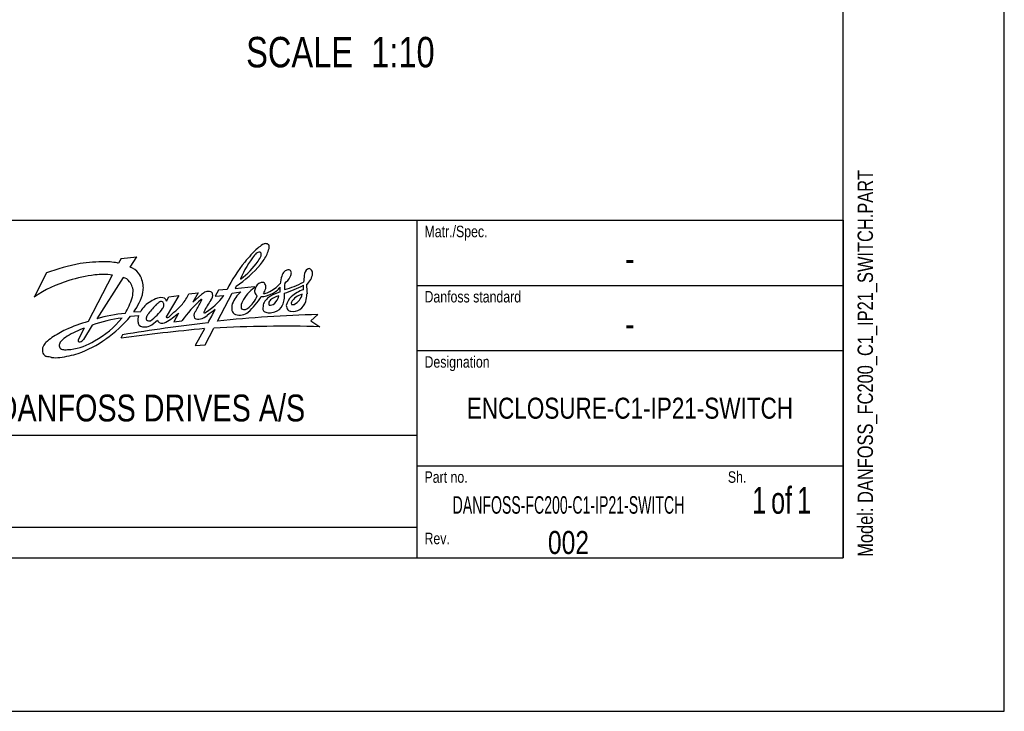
# Model space of a CAD drawing. Header units: inches. Extents: x 0 to 117, y 0 to 83.
# Tile 34 of 60: x 92 to 117, y 0 to 18. Entities that reach past the tile are written whole.
import ezdxf

# ---------------------------------------------------------------- set-up
doc = ezdxf.new("R2010")
doc.units = ezdxf.units.IN
doc.header["$LTSCALE"] = 6.431102
doc.header["$MEASUREMENT"] = 0
doc.layers.get('0').update_dxf_attribs({"linetype": 'CONTINUOUS'})
doc.styles.get("Standard").update_dxf_attribs({"font": 'txt', "width": 0.8})
doc.styles.add('TEXTSTYLE_2', font='txt', dxfattribs={"width": 0.75})
doc.styles.add('TEXTSTYLE_3', font='txt', dxfattribs={"width": 0.6})
doc.styles.add('TEXTSTYLE_4', font='txt', dxfattribs={"width": 0.7})

# ---------------------------------------------------------------- blocks, each defined once
blk = doc.blocks.new('SYMBOL_0_BL0', base_point=(94.055, 8.371))
at = {"color": 7, "linetype": 'CONTINUOUS'}
for p, q in [((94.29, 11.618), (94.227, 11.492)), ((94.29, 11.618), (94.693, 11.662)), ((94.521, 11.391), (94.693, 11.662)), ((92.378, 11.244), (92.065, 10.624)), ((94.065, 11.19), (93.443, 9.996)), ((94.344, 11.128), (93.664, 10.07)), ((97.236, 10.904), (97.212, 10.845)), ((97.212, 10.845), (97.703, 10.901)), ((97.703, 10.901), (97.709, 10.865)), ((95.766, 10.667), (95.449, 10.121)), ((95.454, 10.525), (95.512, 10.628)), ((95.512, 10.628), (95.766, 10.667)), ((96.028, 10.711), (96.266, 10.732)), ((96.266, 10.732), (96.132, 10.497)), ((96.132, 10.497), (96.35, 10.69)), ((96.786, 10.805), (96.704, 10.647)), ((96.704, 10.647), (96.923, 10.668)), ((96.763, 10.007), (97.141, 10.724)), ((97.007, 10.816), (96.786, 10.805)), ((97.141, 10.724), (97.361, 10.757)), ((94.529, 10.133), (94.74, 10.153)), ((94.614, 10.246), (94.794, 10.256)), ((95.759, 10.215), (95.638, 9.994)), ((99.333, 10.175), (99.149, 10.02)), ((93.551, 9.902), (93.324, 9.541)), ((95.638, 9.994), (95.849, 10.014)), ((99.149, 10.02), (99.388, 9.866)), ((93.346, 9.83), (93.197, 9.545)), ((94.329, 9.661), (94.287, 9.571)), ((96.431, 9.815), (96.189, 9.387)), ((96.448, 9.399), (96.663, 9.831)), ((96.189, 9.387), (96.448, 9.399))]:
    blk.add_line(p, q, dxfattribs=at)
for centre, radius, start, end in [((100.003, 9.487), 3.258, 132.7678, 141.3405), ((98.896, 10.513), 1.757, 123.9219, 128.9859), ((98.017, 11.788), 0.209, 94.9156, 118.9133), ((98.006, 11.909), 0.0875, 37.9594, 94.4524), ((95.97, 12.505), 2.205, 339.3288, 343.2604), ((97.964, 11.907), 0.124, 342.3871, 26.7521), ((99.836, 10.049), 2.695, 142.1212, 157.2787), ((97.919, 11.535), 0.269, 127.2624, 141.2908), ((97.844, 11.63), 0.148, 90.658, 126.7544), ((97.369, 11.873), 0.542, 322.9953, 339.5719), ((97.835, 11.734), 0.045, 7.1206, 79.5655), ((96.554, 12.486), 1.663, 322.0822, 332.8248), ((97.592, 11.725), 0.288, 351.6519, 2.8594), ((94.096, 6.747), 4.814, 100.269, 110.9049), ((93.859, 7.397), 4.134, 89.6723, 98.6437), ((93.912, 10.236), 1.294, 75.9095, 91.2841), ((94.416, 11.018), 0.387, 35.2548, 74.2653), ((100.117, 9.32), 3.452, 140.352, 154.3042), ((95.32, 13.693), 3.384, 304.4938, 318.8006), ((96.244, 12.633), 1.899, 305.6229, 325.1023), ((94.151, 7.15), 4.079, 97.5279, 107.086), ((93.826, 9.358), 1.848, 82.557, 96.5165), ((94.292, 10.878), 0.256, 33.2943, 78.3487), ((94.345, 10.922), 0.502, 16.8293, 39.5295), ((99.366, 10.859), 1.007, 162.2455, 173.7012), ((98.643, 11.11), 0.242, 134.0948, 166.5724), ((98.595, 11.143), 0.185, 99.1749, 130.5996), ((98.159, 11.397), 0.53, 307.7549, 331.2624), ((98.567, 11.183), 0.143, 62.9892, 90.4831), ((98.47, 11.24), 0.182, 327.7373, 356.0266), ((98.566, 11.251), 0.0886, 344.5972, 42.6678), ((154.405, 6.421), 55.627, 175.0921, 175.2663), ((99.194, 11.171), 0.213, 124.9919, 177.6651), ((98.823, 11.254), 0.374, 305.8525, 356.7917), ((99.106, 11.293), 0.0629, 49.6305, 122.6069), ((99.072, 11.241), 0.125, 356.4431, 53.1022), ((93.799, 8.143), 3.026, 106.2482, 124.9594), ((94.08, 10.699), 0.532, 21.1926, 36.8022), ((94.301, 10.778), 0.298, 350.2925, 22.4237), ((94.156, 10.853), 0.703, 3.8765, 17.7765), ((94.46, 10.855), 0.4, 346.0715, 6.5596), ((98.307, 10.025), 1.032, 125.4276, 151.6769), ((97.956, 10.774), 0.241, 109.1468, 165.4571), ((97.9, 10.875), 0.128, 71.1581, 100.6058), ((97.877, 10.892), 0.123, 12.3213, 58.1903), ((97.796, 10.875), 0.206, 351.2783, 12.3026), ((97.606, 11.685), 1.043, 296.0537, 316.7157), ((97.893, 11.256), 0.605, 295.5, 321.7071), ((97.608, 10.827), 0.762, 355.119, 4.1234), ((97.657, 13.36), 2.759, 287.231, 298.306), ((99.047, 10.885), 0.571, 170.6701, 186.7315), ((97.943, 12.885), 2.135, 284.5602, 298.6483), ((98.358, 10.878), 0.61, 354.1192, 4.9525), ((109.266, 11.362), 10.232, 182.2989, 183.6689), ((92.987, 11.074), 1.653, 328.3996, 343.4453), ((94.121, 10.749), 0.473, 342.0738, 358.0349), ((94.108, 10.86), 0.747, 329.446, 352.1988), ((95.313, 10.335), 0.279, 71.0618, 109.7041), ((94.919, 11.222), 1.221, 320.4273, 335.2716), ((96.649, 10.37), 0.437, 115.8967, 133.0831), ((95.513, 11.709), 1.753, 301.7644, 323.5624), ((96.522, 10.51), 0.261, 75.8227, 104.1022), ((96.562, 10.692), 0.0756, 12.1063, 71.7042), ((96.411, 10.682), 0.227, 323.3284, 6.5266), ((97.856, 10.166), 0.771, 130.0378, 158.1695), ((97.058, 10.954), 0.781, 307.3705, 337.8449), ((96.448, 11.486), 1.662, 311.4563, 329.414), ((97.851, 10.779), 0.14, 156.7269, 195.7096), ((97.841, 10.773), 0.128, 194.1209, 242.2077), ((97.88, 11.207), 0.567, 269.7813, 298.8176), ((96.817, 11.347), 1.286, 330.6961, 336.9361), ((97.929, 11.033), 0.315, 271.5609, 295.3447), ((98.373, 10.207), 0.508, 119.8156, 133.818), ((98.414, 10.2), 0.461, 99.8011, 129.8057), ((98.98, 9.112), 1.76, 110.3813, 119.2462), ((97.827, 10.82), 0.534, 317.0284, 341.921), ((97.673, 10.653), 0.805, 352.774, 5.097), ((99.013, 10.275), 0.509, 135.1588, 164.3038), ((99.265, 9.945), 0.921, 109.0514, 131.6471), ((99.044, 10.253), 0.46, 104.0818, 148.1292), ((98.555, 10.784), 0.387, 296.1519, 347.4207), ((96.762, 10.982), 2.309, 348.3187, 353.1645), ((93.678, 10.954), 1.173, 322.8883, 336.1753), ((95.309, 9.996), 0.577, 116.7652, 153.2644), ((96.9, 8.736), 2.407, 134.8984, 142.4077), ((95.547, 9.732), 0.925, 110.7613, 122.5228), ((95.404, 10.26), 0.271, 117.5581, 138.2731), ((95.318, 10.427), 0.0838, 49.7283, 117.7489), ((95.236, 10.425), 0.151, 321.7198, 356.6653), ((95.288, 10.435), 0.1, 348.9845, 33.7448), ((95.332, 10.495), 0.126, 13.7563, 55.4345), ((91.044, 15.196), 6.766, 311.3175, 315.3869), ((98.564, 8.085), 3.331, 131.8597, 144.6002), ((92.412, 12.561), 4.43, 328.373, 332.0643), ((95.685, 10.842), 0.733, 330.8763, 337.1022), ((96.35, 10.559), 0.0111, 349.5391, 143.4383), ((98.521, 9.192), 2.357, 144.9122, 153.2256), ((97.545, 10.34), 0.42, 164.3348, 187.5497), ((97.663, 10.373), 0.3, 151.9676, 184.5137), ((97.44, 10.387), 0.0849, 206.3676, 279.0038), ((98.469, 10.323), 0.545, 165.3821, 181.4073), ((98.309, 10.285), 0.407, 134.994, 154.5471), ((98.145, 10.466), 0.0725, 151.895, 218.2268), ((98.327, 10.367), 0.28, 138.0551, 151.6294), ((98.113, 10.588), 0.168, 261.2556, 308.6307), ((98.122, 10.571), 0.344, 288.181, 333.6632), ((97.879, 10.657), 0.601, 336.6165, 349.9772), ((98.69, 10.41), 0.166, 179.0776, 222.1801), ((98.699, 10.472), 0.0515, 151.705, 219.1417), ((98.695, 10.519), 0.0874, 245.4748, 290.3227), ((98.612, 10.648), 0.433, 307.3775, 341.9687), ((94.933, 5.353), 4.885, 96.3269, 105.0541), ((92.266, 11.972), 2.916, 303.9897, 320.8988), ((95.07, 10.034), 0.351, 160.2703, 188.3427), ((95.047, 10.082), 0.113, 155.7866, 202.5891), ((95.68, 9.698), 0.853, 143.5682, 149.6568), ((94.321, 11.053), 1.261, 304.9795, 325.0754), ((94.113, 12.102), 2.504, 302.0135, 311.0902), ((95.463, 10.113), 0.016, 148.3251, 305.2558), ((95.431, 10.272), 0.177, 283.2172, 296.8425), ((96.309, 10.153), 0.151, 146.0293, 207.1224), ((96.211, 10.506), 0.455, 284.1157, 309.3254), ((96.475, 10.226), 0.064, 154.315, 175.4777), ((96.427, 10.233), 0.0166, 187.9635, 300.3884), ((97.708, 8.742), 1.859, 122.8842, 130.5632), ((91.203, 13.055), 6.147, 329.8556, 333.3996), ((99.944, -19.048), 29.229, 91.1993, 96.2481), ((97.275, 10.317), 0.149, 192.6025, 250.2667), ((97.33, 10.608), 0.444, 256.2327, 278.597), ((97.344, 10.476), 0.311, 279.5463, 310.7974), ((97.42, 10.511), 0.21, 279.2176, 302.2125), ((98.049, 10.355), 0.133, 199.8242, 235.8577), ((98.096, 10.553), 0.331, 248.5205, 268.1048), ((98.043, 10.975), 0.754, 273.147, 284.2883), ((98.656, 10.386), 0.126, 224.3761, 263.887), ((98.69, 10.657), 0.398, 263.2207, 297.6178), ((94.473, 6.267), 3.869, 105.4423, 114.4982), ((94.687, 6.853), 3.254, 96.5512, 110.4262), ((92.436, 11.617), 2.42, 299.0607, 320.7547), ((102.884, -43.293), 53.64, 96.8162, 99.1781), ((94.846, 9.989), 0.123, 182.896, 229.2625), ((94.862, 10.007), 0.147, 228.8442, 270.3015), ((94.893, 10.186), 0.327, 264.8399, 293.9303), ((95.008, 10.113), 0.0992, 228.1668, 290.8428), ((94.65, 10.578), 0.787, 298.5029, 316.302), ((95.398, 10.122), 0.199, 205.9328, 229.7491), ((95.345, 10.136), 0.183, 245.4976, 301.1141), ((96.27, 10.237), 0.18, 238.0813, 286.7351), ((98.466, -24.965), 34.843, 88.4836, 92.9661), ((94.688, 6.215), 4.01, 116.9913, 122.7647), ((93.211, 9.086), 0.614, 119.4418, 139.4977), ((94.012, 7.874), 2.066, 108.7932, 122.2671), ((100.457, -34.987), 44.983, 95.135, 97.8833), ((92.542, 9.258), 0.271, 157.4036, 174.8928), ((92.576, 9.234), 0.311, 132.8287, 155.6663), ((93.581, 8.112), 1.818, 125.7721, 132.0199), ((92.832, 9.386), 0.13, 174.8768, 219.8705), ((92.898, 9.359), 0.199, 140.832, 168.7484), ((92.776, 10.874), 1.608, 277.9406, 301.3267), ((93.325, 9.491), 0.139, 157.061, 179.6025), ((93.232, 9.549), 0.074, 230.799, 278.3848), ((92.302, 11.735), 2.703, 289.2016, 306.044), ((93.212, 9.599), 0.127, 284.229, 332.692), ((92.49, 9.267), 0.219, 176.0557, 208.4771), ((92.423, 9.242), 0.148, 212.1074, 254.5325), ((92.094, 7.153), 1.968, 77.883, 81.5372), ((92.412, 11.594), 2.535, 277.0548, 287.8919), ((92.834, 9.478), 0.202, 239.8878, 272.2877), ((92.866, 10.623), 1.347, 268.9529, 275.6416), ((92.607, 9.915), 0.844, 263.2374, 277.9415)]:
    blk.add_arc(centre, radius, start, end, dxfattribs=at)
at = {"color": 7, "linetype": 'CONTINUOUS', "attachment_point": 1, "line_spacing_factor": 0.9}
for s, insert, char_height, width in [('Matr./Spec.', (102.067, 12.456), 0.29528, 2.59842), ('Danfoss standard', (102.067, 10.783), 0.29528, 3.77953), ('Designation', (102.067, 9.11), 0.29528, 2.59842), ('DANFOSS DRIVES A/S', (91.103, 8.125), 0.68898, 9.92126), ('Part no.', (102.067, 6.157), 0.2953, 1.88976), ('Sh.', (109.843, 6.157), 0.2953, 0.70866), ('Rev.', (102.067, 4.582), 0.2953, 0.94488)]:
    blk.add_mtext(s, dxfattribs=dict(at, insert=insert, char_height=char_height, width=width))

msp = doc.modelspace()

# ---------------------------------------------------------------- linework, layer by layer
at = {"color": 7, "linetype": 'CONTINUOUS'}
for p, q in [((116.9291, 0), (116.9291, 82.6772)), ((112.7953, 3.937), (112.7953, 78.7402)), ((77.3622, 12.5984), (112.7953, 12.5984)), ((101.8701, 12.5984), (101.8701, 3.937)), ((112.7953, 12.5984), (112.7953, 3.937)), ((101.8701, 10.9252), (112.7953, 10.9252)), ((101.8701, 9.252), (112.7953, 9.252)), ((77.3622, 7.0866), (101.8701, 7.0866)), ((101.8701, 6.2992), (112.7953, 6.2992)), ((77.3622, 4.7244), (101.8701, 4.7244)), ((4.1339, 3.937), (112.7953, 3.937)), ((77.3622, 3.937), (112.7953, 3.937)), ((0, 0), (116.9291, 0))]:
    msp.add_line(p, q, dxfattribs=at)

# ---------------------------------------------------------------- block references
msp.add_blockref('SYMBOL_0_BL0', (94.0553, 8.3713), dxfattribs=at)

# ---------------------------------------------------------------- texts
at = {"color": 7, "linetype": 'CONTINUOUS', "line_spacing_factor": 0.9}
for s, insert, char_height, width, attachment_point in [('SCALE  1:10', (102.327, 17.2998), 0.78125, 6.875, 3), ('-', (107.3327, 11.9587), 0.689, 0.55118, 2), ('-', (107.3327, 10.2854), 0.689, 0.55118, 2), ('ENCLOSURE-C1-IP21-SWITCH', (107.3327, 8.0451), 0.538975, 10.34832, 2), ('002', (105.7579, 4.626), 0.59055, 1.41732, 2)]:
    msp.add_mtext(s, dxfattribs=dict(at, insert=insert, char_height=char_height, width=width, attachment_point=attachment_point))
at = {"color": 7, "linetype": 'CONTINUOUS', "insert": (113.1687, 3.9636), "char_height": 0.393701, "width": 12.598425, "attachment_point": 1, "rotation": 90, "line_spacing_factor": 0.9}
msp.add_mtext('Model: DANFOSS_FC200_C1_IP21_SWITCH.PART', dxfattribs=at)
at = {"color": 7, "linetype": 'CONTINUOUS', "line_spacing_factor": 0.9}
for s, insert, char_height, width, attachment_point, style in [('1{\\W0.5; }of{\\W0.5; }1', (111.2205, 5.7579), 0.688976, 2.61811, 2, 'TEXTSTYLE_4'), ('DANFOSS-FC200-C1-IP21-SWITCH', (105.7579, 5.5189), 0.45, 7.56, 2, 'TEXTSTYLE_3'), ('PDM controlled drawing. - Hard copy not valid without frozen date in ID stamp.', (77.6378, 4.5276), 0.393701, 23.031496, 1, 'TEXTSTYLE_2')]:
    msp.add_mtext(s, dxfattribs=dict(at, insert=insert, char_height=char_height, width=width, attachment_point=attachment_point, style=style))

doc.saveas('drawing.dxf')
